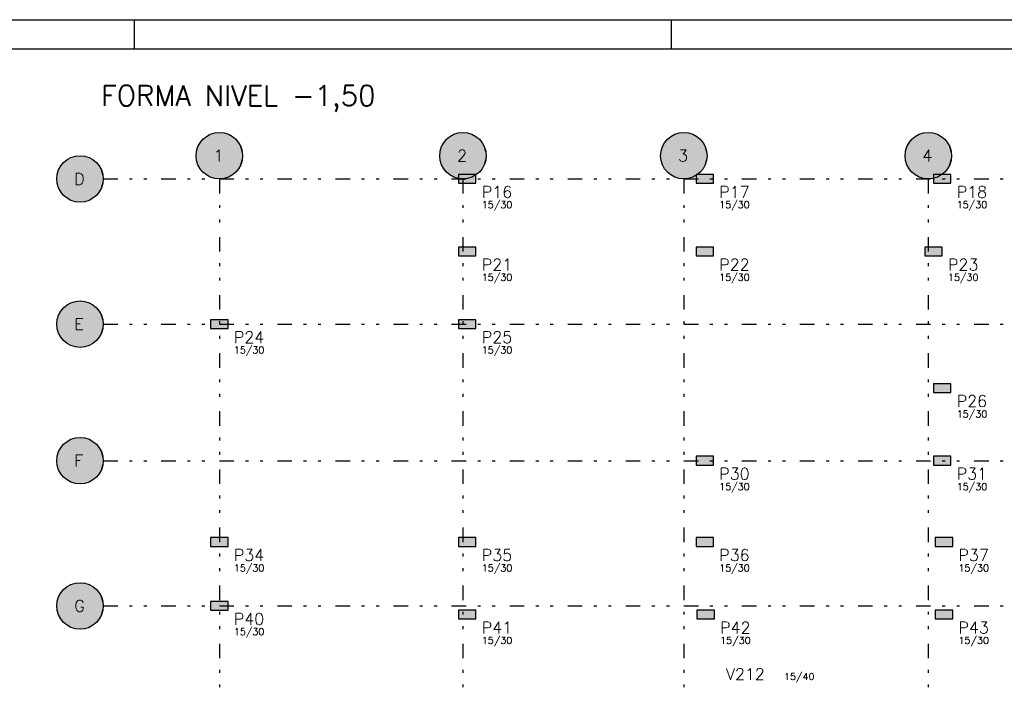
# Model space of a CAD drawing. Extents: x 0 to 119, y 0 to 84.
# Tile 6 of 7: x 59 to 93, y 61 to 84. Entities that reach past the tile are written whole.
import ezdxf

# ---------------------------------------------------------------- set-up
doc = ezdxf.new("R2010")
doc.units = 0
doc.header["$MEASUREMENT"] = 0
doc.linetypes.add('ESTILO_TQS_0004', pattern=[2, 0.5, -0.4, 0.1, -0.4, 0.1, -0.5])
for name, color, linetype in [('1', 1, 'CONTINUOUS'), ('2', 2, 'CONTINUOUS'), ('3', 3, 'CONTINUOUS'), ('4', 4, 'CONTINUOUS'), ('6', 6, 'CONTINUOUS'), ('8', 8, 'CONTINUOUS'), ('9', 9, 'CONTINUOUS')]:
    doc.layers.add(name, color=color, linetype=linetype)
doc.styles.get("Standard").update_dxf_attribs({"font": 'ROMANS.SHX'})

msp = doc.modelspace()

# ---------------------------------------------------------------- linework, layer by layer
at = {"layer": '2', "linetype": 'Continuous'}
for centre in [(66.32786, 79.41836), (74.71786, 79.41836), (82.32786, 79.41836), (90.74786, 79.41836), (61.52786, 78.61836), (61.52786, 73.61836), (61.52786, 68.91836), (61.52786, 63.91836)]:
    msp.add_circle(centre, 0.8, dxfattribs=at)
at = {"layer": '6', "linetype": 'Continuous'}
for points in [[(75.16786, 78.46836), (75.16786, 78.76836), (74.56786, 78.76836), (74.56786, 78.46836), (75.16786, 78.46836)], [(83.34786, 78.46836), (83.34786, 78.76836), (82.74786, 78.76836), (82.74786, 78.46836), (83.34786, 78.46836)], [(91.52786, 78.46836), (91.52786, 78.76836), (90.92786, 78.76836), (90.92786, 78.46836), (91.52786, 78.46836)], [(75.16786, 75.96836), (75.16786, 76.26836), (74.56786, 76.26836), (74.56786, 75.96836), (75.16786, 75.96836)], [(83.34786, 75.96836), (83.34786, 76.26836), (82.74786, 76.26836), (82.74786, 75.96836), (83.34786, 75.96836)], [(91.22786, 75.96836), (91.22786, 76.26836), (90.62786, 76.26836), (90.62786, 75.96836), (91.22786, 75.96836)], [(66.62786, 73.46836), (66.62786, 73.76836), (66.02786, 73.76836), (66.02786, 73.46836), (66.62786, 73.46836)], [(75.16786, 73.46836), (75.16786, 73.76836), (74.56786, 73.76836), (74.56786, 73.46836), (75.16786, 73.46836)], [(91.52786, 71.26836), (91.52786, 71.56836), (90.92786, 71.56836), (90.92786, 71.26836), (91.52786, 71.26836)], [(83.34786, 68.76836), (83.34786, 69.06836), (82.74786, 69.06836), (82.74786, 68.76836), (83.34786, 68.76836)], [(91.52786, 68.76836), (91.52786, 69.06836), (90.92786, 69.06836), (90.92786, 68.76836), (91.52786, 68.76836)], [(66.62786, 65.96836), (66.62786, 66.26836), (66.02786, 66.26836), (66.02786, 65.96836), (66.62786, 65.96836)], [(75.16786, 65.96836), (75.16786, 66.26836), (74.56786, 66.26836), (74.56786, 65.96836), (75.16786, 65.96836)], [(83.34786, 65.96836), (83.34786, 66.26836), (82.74786, 66.26836), (82.74786, 65.96836), (83.34786, 65.96836)], [(91.58786, 65.96836), (91.58786, 66.26836), (90.98786, 66.26836), (90.98786, 65.96836), (91.58786, 65.96836)], [(66.02786, 64.06836), (66.02786, 63.76836), (66.62786, 63.76836), (66.62786, 64.06836), (66.02786, 64.06836)], [(75.16786, 63.46836), (75.16786, 63.76836), (74.56786, 63.76836), (74.56786, 63.46836), (75.16786, 63.46836)], [(83.37786, 63.46836), (83.37786, 63.76836), (82.77786, 63.76836), (82.77786, 63.46836), (83.37786, 63.46836)], [(91.58786, 63.46836), (91.58786, 63.76836), (90.98786, 63.76836), (90.98786, 63.46836), (91.58786, 63.46836)]]:
    msp.add_lwpolyline(points, dxfattribs=at)
at = {"layer": '8', "linetype": 'Continuous'}
for p, q in [((0, 84.099998), (118.900002, 84.099998)), ((63.400002, 83.099998), (63.400002, 84.099998)), ((81.900002, 83.099998), (81.900002, 84.099998)), ((2.5, 83.099998), (117.900002, 83.099998)), ((74.86786, 78.61836), (74.86786, 78.61836)), ((83.04786, 78.61836), (83.04786, 78.61836)), ((91.22786, 78.61836), (91.22786, 78.61836)), ((74.86786, 76.11836), (74.86786, 76.11836)), ((83.04786, 76.11836), (83.04786, 76.11836)), ((90.92786, 76.11836), (90.92786, 76.11836)), ((66.32786, 73.61836), (66.32786, 73.61836)), ((74.86786, 73.61836), (74.86786, 73.61836)), ((91.22786, 71.41836), (91.22786, 71.41836)), ((83.04786, 68.91836), (83.04786, 68.91836)), ((91.22786, 68.91836), (91.22786, 68.91836)), ((66.32786, 66.11836), (66.32786, 66.11836)), ((74.86786, 66.11836), (74.86786, 66.11836)), ((83.04786, 66.11836), (83.04786, 66.11836)), ((91.28786, 66.11836), (91.28786, 66.11836)), ((66.32786, 63.91836), (66.32786, 63.91836)), ((74.86786, 63.61836), (74.86786, 63.61836)), ((83.07786, 63.61836), (83.07786, 63.61836)), ((91.28786, 63.61836), (91.28786, 63.61836))]:
    msp.add_line(p, q, dxfattribs=at)
at = {"layer": '8', "linetype": 'ESTILO_TQS_0004'}
for p, q in [((62.32786, 78.61836), (111.46786, 78.61836)), ((66.32786, 78.61836), (66.32786, 30.91836)), ((74.71786, 78.61836), (74.71786, 30.91836)), ((82.32786, 78.61836), (82.32786, 30.91836)), ((90.74786, 78.61836), (90.74786, 30.91836)), ((62.32786, 73.61836), (111.46786, 73.61836)), ((62.32786, 68.91836), (111.46786, 68.91836)), ((62.32786, 63.91836), (111.46786, 63.91836))]:
    msp.add_line(p, q, dxfattribs=at)
at = {"layer": '9', "linetype": 'Continuous'}
for points in [[(67.12786, 79.41836), (65.866516, 80.071936), (65.781817, 80.003029)], [(67.12786, 79.41836), (65.959808, 80.128668), (65.866516, 80.071936)], [(67.12786, 79.41836), (66.059956, 80.172169), (65.959808, 80.128668)], [(67.12786, 79.41836), (66.165095, 80.201627), (66.059956, 80.172169)], [(67.12786, 79.41836), (66.273266, 80.216495), (66.165095, 80.201627)], [(67.12786, 79.41836), (66.382454, 80.216495), (66.273266, 80.216495)], [(67.12786, 79.41836), (66.490625, 80.201627), (66.382454, 80.216495)], [(67.12786, 79.41836), (66.595764, 80.172169), (66.490625, 80.201627)], [(67.12786, 79.41836), (66.695912, 80.128668), (66.595764, 80.172169)], [(67.12786, 79.41836), (66.789204, 80.071936), (66.695912, 80.128668)], [(67.12786, 79.41836), (66.873903, 80.003029), (66.789204, 80.071936)], [(75.51786, 79.41836), (74.256516, 80.071936), (74.171817, 80.003029)], [(75.51786, 79.41836), (74.349808, 80.128668), (74.256516, 80.071936)], [(75.51786, 79.41836), (74.449956, 80.172169), (74.349808, 80.128668)], [(75.51786, 79.41836), (74.555095, 80.201627), (74.449956, 80.172169)], [(75.51786, 79.41836), (74.663266, 80.216495), (74.555095, 80.201627)], [(75.51786, 79.41836), (74.772454, 80.216495), (74.663266, 80.216495)], [(75.51786, 79.41836), (74.880625, 80.201627), (74.772454, 80.216495)], [(75.51786, 79.41836), (74.985764, 80.172169), (74.880625, 80.201627)], [(75.51786, 79.41836), (75.085912, 80.128668), (74.985764, 80.172169)], [(75.51786, 79.41836), (75.179204, 80.071936), (75.085912, 80.128668)], [(75.51786, 79.41836), (75.263903, 80.003029), (75.179204, 80.071936)], [(83.12786, 79.41836), (81.866516, 80.071936), (81.781817, 80.003029)], [(83.12786, 79.41836), (81.959808, 80.128668), (81.866516, 80.071936)], [(83.12786, 79.41836), (82.059956, 80.172169), (81.959808, 80.128668)], [(83.12786, 79.41836), (82.165095, 80.201627), (82.059956, 80.172169)], [(83.12786, 79.41836), (82.273266, 80.216495), (82.165095, 80.201627)], [(83.12786, 79.41836), (82.382454, 80.216495), (82.273266, 80.216495)], [(83.12786, 79.41836), (82.490625, 80.201627), (82.382454, 80.216495)], [(83.12786, 79.41836), (82.595764, 80.172169), (82.490625, 80.201627)], [(83.12786, 79.41836), (82.695912, 80.128668), (82.595764, 80.172169)], [(83.12786, 79.41836), (82.789204, 80.071936), (82.695912, 80.128668)], [(83.12786, 79.41836), (82.873903, 80.003029), (82.789204, 80.071936)], [(91.54786, 79.41836), (90.286516, 80.071936), (90.201817, 80.003029)], [(91.54786, 79.41836), (90.379808, 80.128668), (90.286516, 80.071936)], [(91.54786, 79.41836), (90.479956, 80.172169), (90.379808, 80.128668)], [(91.54786, 79.41836), (90.585095, 80.201627), (90.479956, 80.172169)], [(91.54786, 79.41836), (90.693266, 80.216495), (90.585095, 80.201627)], [(91.54786, 79.41836), (90.802454, 80.216495), (90.693266, 80.216495)], [(91.54786, 79.41836), (90.910625, 80.201627), (90.802454, 80.216495)], [(91.54786, 79.41836), (91.015764, 80.172169), (90.910625, 80.201627)], [(91.54786, 79.41836), (91.115912, 80.128668), (91.015764, 80.172169)], [(91.54786, 79.41836), (91.209204, 80.071936), (91.115912, 80.128668)], [(91.54786, 79.41836), (91.293903, 80.003029), (91.209204, 80.071936)], [(67.12786, 79.41836), (65.594091, 79.737081), (65.557526, 79.634197)], [(67.12786, 79.41836), (65.644324, 79.834027), (65.594091, 79.737081)], [(67.12786, 79.41836), (65.707291, 79.92323), (65.644324, 79.834027)], [(67.12786, 79.41836), (65.781817, 80.003029), (65.707291, 79.92323)], [(67.12786, 79.41836), (66.948429, 79.92323), (66.873903, 80.003029)], [(67.12786, 79.41836), (67.011396, 79.834027), (66.948429, 79.92323)], [(67.12786, 79.41836), (67.061629, 79.737081), (67.011396, 79.834027)], [(67.12786, 79.41836), (67.098194, 79.634197), (67.061629, 79.737081)], [(75.51786, 79.41836), (73.984091, 79.737081), (73.947526, 79.634197)], [(75.51786, 79.41836), (74.034324, 79.834027), (73.984091, 79.737081)], [(75.51786, 79.41836), (74.097291, 79.92323), (74.034324, 79.834027)], [(75.51786, 79.41836), (74.171817, 80.003029), (74.097291, 79.92323)], [(75.51786, 79.41836), (75.338429, 79.92323), (75.263903, 80.003029)], [(75.51786, 79.41836), (75.401396, 79.834027), (75.338429, 79.92323)], [(75.51786, 79.41836), (75.451629, 79.737081), (75.401396, 79.834027)], [(75.51786, 79.41836), (75.488194, 79.634197), (75.451629, 79.737081)], [(83.12786, 79.41836), (81.594091, 79.737081), (81.557526, 79.634197)], [(83.12786, 79.41836), (81.644324, 79.834027), (81.594091, 79.737081)], [(83.12786, 79.41836), (81.707291, 79.92323), (81.644324, 79.834027)], [(83.12786, 79.41836), (81.781817, 80.003029), (81.707291, 79.92323)], [(83.12786, 79.41836), (82.948429, 79.92323), (82.873903, 80.003029)], [(83.12786, 79.41836), (83.011396, 79.834027), (82.948429, 79.92323)], [(83.12786, 79.41836), (83.061629, 79.737081), (83.011396, 79.834027)], [(83.12786, 79.41836), (83.098194, 79.634197), (83.061629, 79.737081)], [(91.54786, 79.41836), (90.014091, 79.737081), (89.977526, 79.634197)], [(91.54786, 79.41836), (90.064324, 79.834027), (90.014091, 79.737081)], [(91.54786, 79.41836), (90.127291, 79.92323), (90.064324, 79.834027)], [(91.54786, 79.41836), (90.201817, 80.003029), (90.127291, 79.92323)], [(91.54786, 79.41836), (91.368429, 79.92323), (91.293903, 80.003029)], [(91.54786, 79.41836), (91.431396, 79.834027), (91.368429, 79.92323)], [(91.54786, 79.41836), (91.481629, 79.737081), (91.431396, 79.834027)], [(91.54786, 79.41836), (91.518194, 79.634197), (91.481629, 79.737081)], [(62.32786, 78.61836), (61.259956, 79.372169), (61.159808, 79.328668)], [(62.32786, 78.61836), (61.365095, 79.401627), (61.259956, 79.372169)], [(62.32786, 78.61836), (61.473266, 79.416495), (61.365095, 79.401627)], [(62.32786, 78.61836), (61.582454, 79.416495), (61.473266, 79.416495)], [(62.32786, 78.61836), (61.690625, 79.401627), (61.582454, 79.416495)], [(62.32786, 78.61836), (61.795764, 79.372169), (61.690625, 79.401627)], [(62.32786, 78.61836), (61.895912, 79.328668), (61.795764, 79.372169)], [(67.12786, 79.41836), (65.535311, 79.527293), (65.52786, 79.41836)], [(67.12786, 79.41836), (65.52786, 79.41836), (65.535311, 79.309427)], [(67.12786, 79.41836), (65.557526, 79.634197), (65.535311, 79.527293)], [(67.12786, 79.41836), (65.535311, 79.309427), (65.557526, 79.202523)], [(67.12786, 79.41836), (65.557526, 79.202523), (65.594091, 79.099639)], [(67.12786, 79.41836), (65.594091, 79.099639), (65.644324, 79.002693)], [(67.12786, 79.41836), (65.644324, 79.002693), (65.707291, 78.91349)], [(67.12786, 79.41836), (65.707291, 78.91349), (65.781817, 78.833691)], [(67.12786, 79.41836), (65.781817, 78.833691), (65.866516, 78.764784)], [(67.12786, 79.41836), (65.866516, 78.764784), (65.959808, 78.708052)], [(67.12786, 79.41836), (65.959808, 78.708052), (66.059956, 78.664551)], [(67.12786, 79.41836), (66.059956, 78.664551), (66.165095, 78.635093)], [(67.12786, 79.41836), (66.165095, 78.635093), (66.273266, 78.620225)], [(67.12786, 79.41836), (66.273266, 78.620225), (66.382454, 78.620225)], [(67.12786, 79.41836), (66.382454, 78.620225), (66.490625, 78.635093)], [(67.12786, 79.41836), (66.490625, 78.635093), (66.595764, 78.664551)], [(67.12786, 79.41836), (66.595764, 78.664551), (66.695912, 78.708052)], [(67.12786, 79.41836), (66.695912, 78.708052), (66.789204, 78.764784)], [(67.12786, 79.41836), (66.789204, 78.764784), (66.873903, 78.833691)], [(67.12786, 79.41836), (66.873903, 78.833691), (66.948429, 78.91349)], [(67.12786, 79.41836), (66.948429, 78.91349), (67.011396, 79.002693)], [(67.12786, 79.41836), (67.011396, 79.002693), (67.061629, 79.099639)], [(67.12786, 79.41836), (67.061629, 79.099639), (67.098194, 79.202523)], [(67.12786, 79.41836), (67.120409, 79.527293), (67.098194, 79.634197)], [(67.12786, 79.41836), (67.098194, 79.202523), (67.120409, 79.309427)], [(67.12786, 79.41836), (67.120409, 79.309427), (67.12786, 79.41836)], [(75.51786, 79.41836), (73.925311, 79.527293), (73.91786, 79.41836)], [(75.51786, 79.41836), (73.91786, 79.41836), (73.925311, 79.309427)], [(75.51786, 79.41836), (73.947526, 79.634197), (73.925311, 79.527293)], [(75.51786, 79.41836), (73.925311, 79.309427), (73.947526, 79.202523)], [(75.51786, 79.41836), (73.947526, 79.202523), (73.984091, 79.099639)], [(75.51786, 79.41836), (73.984091, 79.099639), (74.034324, 79.002693)], [(75.51786, 79.41836), (74.034324, 79.002693), (74.097291, 78.91349)], [(75.51786, 79.41836), (74.097291, 78.91349), (74.171817, 78.833691)], [(75.51786, 79.41836), (74.171817, 78.833691), (74.256516, 78.764784)], [(75.51786, 79.41836), (74.256516, 78.764784), (74.349808, 78.708052)], [(75.51786, 79.41836), (74.349808, 78.708052), (74.449956, 78.664551)], [(75.51786, 79.41836), (74.449956, 78.664551), (74.555095, 78.635093)], [(75.51786, 79.41836), (74.555095, 78.635093), (74.663266, 78.620225)], [(75.51786, 79.41836), (74.663266, 78.620225), (74.772454, 78.620225)], [(75.51786, 79.41836), (74.772454, 78.620225), (74.880625, 78.635093)], [(75.51786, 79.41836), (74.880625, 78.635093), (74.985764, 78.664551)], [(75.51786, 79.41836), (74.985764, 78.664551), (75.085912, 78.708052)], [(75.51786, 79.41836), (75.085912, 78.708052), (75.179204, 78.764784)], [(75.51786, 79.41836), (75.179204, 78.764784), (75.263903, 78.833691)], [(75.51786, 79.41836), (75.263903, 78.833691), (75.338429, 78.91349)], [(75.51786, 79.41836), (75.338429, 78.91349), (75.401396, 79.002693)], [(75.51786, 79.41836), (75.401396, 79.002693), (75.451629, 79.099639)], [(75.51786, 79.41836), (75.451629, 79.099639), (75.488194, 79.202523)], [(75.51786, 79.41836), (75.510409, 79.527293), (75.488194, 79.634197)], [(75.51786, 79.41836), (75.488194, 79.202523), (75.510409, 79.309427)], [(75.51786, 79.41836), (75.510409, 79.309427), (75.51786, 79.41836)], [(83.12786, 79.41836), (81.535311, 79.527293), (81.52786, 79.41836)], [(83.12786, 79.41836), (81.52786, 79.41836), (81.535311, 79.309427)], [(83.12786, 79.41836), (81.557526, 79.634197), (81.535311, 79.527293)], [(83.12786, 79.41836), (81.535311, 79.309427), (81.557526, 79.202523)], [(83.12786, 79.41836), (81.557526, 79.202523), (81.594091, 79.099639)], [(83.12786, 79.41836), (81.594091, 79.099639), (81.644324, 79.002693)], [(83.12786, 79.41836), (81.644324, 79.002693), (81.707291, 78.91349)], [(83.12786, 79.41836), (81.707291, 78.91349), (81.781817, 78.833691)], [(83.12786, 79.41836), (81.781817, 78.833691), (81.866516, 78.764784)], [(83.12786, 79.41836), (81.866516, 78.764784), (81.959808, 78.708052)], [(83.12786, 79.41836), (81.959808, 78.708052), (82.059956, 78.664551)], [(83.12786, 79.41836), (82.059956, 78.664551), (82.165095, 78.635093)], [(83.12786, 79.41836), (82.165095, 78.635093), (82.273266, 78.620225)], [(83.12786, 79.41836), (82.273266, 78.620225), (82.382454, 78.620225)], [(83.12786, 79.41836), (82.382454, 78.620225), (82.490625, 78.635093)], [(83.12786, 79.41836), (82.490625, 78.635093), (82.595764, 78.664551)], [(83.12786, 79.41836), (82.595764, 78.664551), (82.695912, 78.708052)], [(83.12786, 79.41836), (82.695912, 78.708052), (82.789204, 78.764784)], [(83.12786, 79.41836), (82.789204, 78.764784), (82.873903, 78.833691)], [(83.12786, 79.41836), (82.873903, 78.833691), (82.948429, 78.91349)], [(83.12786, 79.41836), (82.948429, 78.91349), (83.011396, 79.002693)], [(83.12786, 79.41836), (83.011396, 79.002693), (83.061629, 79.099639)], [(83.12786, 79.41836), (83.061629, 79.099639), (83.098194, 79.202523)], [(83.12786, 79.41836), (83.120409, 79.527293), (83.098194, 79.634197)], [(83.12786, 79.41836), (83.098194, 79.202523), (83.120409, 79.309427)], [(83.12786, 79.41836), (83.120409, 79.309427), (83.12786, 79.41836)], [(91.54786, 79.41836), (89.955311, 79.527293), (89.94786, 79.41836)], [(91.54786, 79.41836), (89.94786, 79.41836), (89.955311, 79.309427)], [(91.54786, 79.41836), (89.977526, 79.634197), (89.955311, 79.527293)], [(91.54786, 79.41836), (89.955311, 79.309427), (89.977526, 79.202523)], [(91.54786, 79.41836), (89.977526, 79.202523), (90.014091, 79.099639)], [(91.54786, 79.41836), (90.014091, 79.099639), (90.064324, 79.002693)], [(91.54786, 79.41836), (90.064324, 79.002693), (90.127291, 78.91349)], [(91.54786, 79.41836), (90.127291, 78.91349), (90.201817, 78.833691)], [(91.54786, 79.41836), (90.201817, 78.833691), (90.286516, 78.764784)], [(91.54786, 79.41836), (90.286516, 78.764784), (90.379808, 78.708052)], [(91.54786, 79.41836), (90.379808, 78.708052), (90.479956, 78.664551)], [(91.54786, 79.41836), (90.479956, 78.664551), (90.585095, 78.635093)], [(91.54786, 79.41836), (90.585095, 78.635093), (90.693266, 78.620225)], [(91.54786, 79.41836), (90.693266, 78.620225), (90.802454, 78.620225)], [(91.54786, 79.41836), (90.802454, 78.620225), (90.910625, 78.635093)], [(91.54786, 79.41836), (90.910625, 78.635093), (91.015764, 78.664551)], [(91.54786, 79.41836), (91.015764, 78.664551), (91.115912, 78.708052)], [(91.54786, 79.41836), (91.115912, 78.708052), (91.209204, 78.764784)], [(91.54786, 79.41836), (91.209204, 78.764784), (91.293903, 78.833691)], [(91.54786, 79.41836), (91.293903, 78.833691), (91.368429, 78.91349)], [(91.54786, 79.41836), (91.368429, 78.91349), (91.431396, 79.002693)], [(91.54786, 79.41836), (91.431396, 79.002693), (91.481629, 79.099639)], [(91.54786, 79.41836), (91.481629, 79.099639), (91.518194, 79.202523)], [(91.54786, 79.41836), (91.540409, 79.527293), (91.518194, 79.634197)], [(91.54786, 79.41836), (91.518194, 79.202523), (91.540409, 79.309427)], [(91.54786, 79.41836), (91.540409, 79.309427), (91.54786, 79.41836)], [(62.32786, 78.61836), (60.844324, 79.034027), (60.794091, 78.937081)], [(62.32786, 78.61836), (60.907291, 79.12323), (60.844324, 79.034027)], [(62.32786, 78.61836), (60.981817, 79.203029), (60.907291, 79.12323)], [(62.32786, 78.61836), (61.066516, 79.271936), (60.981817, 79.203029)], [(62.32786, 78.61836), (61.159808, 79.328668), (61.066516, 79.271936)], [(62.32786, 78.61836), (61.989204, 79.271936), (61.895912, 79.328668)], [(62.32786, 78.61836), (62.073903, 79.203029), (61.989204, 79.271936)], [(62.32786, 78.61836), (62.148429, 79.12323), (62.073903, 79.203029)], [(62.32786, 78.61836), (62.211396, 79.034027), (62.148429, 79.12323)], [(62.32786, 78.61836), (62.261629, 78.937081), (62.211396, 79.034027)], [(62.32786, 78.61836), (60.735311, 78.727293), (60.72786, 78.61836)], [(62.32786, 78.61836), (60.757526, 78.834197), (60.735311, 78.727293)], [(62.32786, 78.61836), (60.794091, 78.937081), (60.757526, 78.834197)], [(62.32786, 78.61836), (62.298194, 78.834197), (62.261629, 78.937081)], [(62.32786, 78.61836), (62.320409, 78.727293), (62.298194, 78.834197)], [(75.16786, 78.46836), (75.16786, 78.76836), (74.56786, 78.76836)], [(75.16786, 78.46836), (74.56786, 78.76836), (74.56786, 78.46836)], [(83.34786, 78.46836), (83.34786, 78.76836), (82.74786, 78.76836)], [(83.34786, 78.46836), (82.74786, 78.76836), (82.74786, 78.46836)], [(91.52786, 78.46836), (91.52786, 78.76836), (90.92786, 78.76836)], [(91.52786, 78.46836), (90.92786, 78.76836), (90.92786, 78.46836)], [(62.32786, 78.61836), (60.72786, 78.61836), (60.735311, 78.509427)], [(62.32786, 78.61836), (60.735311, 78.509427), (60.757526, 78.402523)], [(62.32786, 78.61836), (60.757526, 78.402523), (60.794091, 78.299639)], [(62.32786, 78.61836), (60.794091, 78.299639), (60.844324, 78.202693)], [(62.32786, 78.61836), (60.844324, 78.202693), (60.907291, 78.11349)], [(62.32786, 78.61836), (60.907291, 78.11349), (60.981817, 78.033691)], [(62.32786, 78.61836), (60.981817, 78.033691), (61.066516, 77.964784)], [(62.32786, 78.61836), (61.066516, 77.964784), (61.159808, 77.908052)], [(62.32786, 78.61836), (61.159808, 77.908052), (61.259956, 77.864551)], [(62.32786, 78.61836), (61.259956, 77.864551), (61.365095, 77.835093)], [(62.32786, 78.61836), (61.365095, 77.835093), (61.473266, 77.820225)], [(62.32786, 78.61836), (61.473266, 77.820225), (61.582454, 77.820225)], [(62.32786, 78.61836), (61.582454, 77.820225), (61.690625, 77.835093)], [(62.32786, 78.61836), (61.690625, 77.835093), (61.795764, 77.864551)], [(62.32786, 78.61836), (61.795764, 77.864551), (61.895912, 77.908052)], [(62.32786, 78.61836), (61.895912, 77.908052), (61.989204, 77.964784)], [(62.32786, 78.61836), (61.989204, 77.964784), (62.073903, 78.033691)], [(62.32786, 78.61836), (62.073903, 78.033691), (62.148429, 78.11349)], [(62.32786, 78.61836), (62.148429, 78.11349), (62.211396, 78.202693)], [(62.32786, 78.61836), (62.211396, 78.202693), (62.261629, 78.299639)], [(62.32786, 78.61836), (62.261629, 78.299639), (62.298194, 78.402523)], [(62.32786, 78.61836), (62.298194, 78.402523), (62.320409, 78.509427)], [(62.32786, 78.61836), (62.320409, 78.509427), (62.32786, 78.61836)], [(75.16786, 78.46836), (74.56786, 78.46836), (75.16786, 78.46836)], [(83.34786, 78.46836), (82.74786, 78.46836), (83.34786, 78.46836)], [(91.52786, 78.46836), (90.92786, 78.46836), (91.52786, 78.46836)], [(75.16786, 75.96836), (75.16786, 76.26836), (74.56786, 76.26836)], [(75.16786, 75.96836), (74.56786, 76.26836), (74.56786, 75.96836)], [(83.34786, 75.96836), (83.34786, 76.26836), (82.74786, 76.26836)], [(83.34786, 75.96836), (82.74786, 76.26836), (82.74786, 75.96836)], [(91.22786, 75.96836), (91.22786, 76.26836), (90.62786, 76.26836)], [(91.22786, 75.96836), (90.62786, 76.26836), (90.62786, 75.96836)], [(75.16786, 75.96836), (74.56786, 75.96836), (75.16786, 75.96836)], [(83.34786, 75.96836), (82.74786, 75.96836), (83.34786, 75.96836)], [(91.22786, 75.96836), (90.62786, 75.96836), (91.22786, 75.96836)], [(62.32786, 73.61836), (61.159808, 74.328668), (61.066516, 74.271936)], [(62.32786, 73.61836), (61.259956, 74.372169), (61.159808, 74.328668)], [(62.32786, 73.61836), (61.365095, 74.401627), (61.259956, 74.372169)], [(62.32786, 73.61836), (61.473266, 74.416495), (61.365095, 74.401627)], [(62.32786, 73.61836), (61.582454, 74.416495), (61.473266, 74.416495)], [(62.32786, 73.61836), (61.690625, 74.401627), (61.582454, 74.416495)], [(62.32786, 73.61836), (61.795764, 74.372169), (61.690625, 74.401627)], [(62.32786, 73.61836), (61.895912, 74.328668), (61.795764, 74.372169)], [(62.32786, 73.61836), (61.989204, 74.271936), (61.895912, 74.328668)], [(62.32786, 73.61836), (60.844324, 74.034027), (60.794091, 73.937081)], [(62.32786, 73.61836), (60.907291, 74.12323), (60.844324, 74.034027)], [(62.32786, 73.61836), (60.981817, 74.203029), (60.907291, 74.12323)], [(62.32786, 73.61836), (61.066516, 74.271936), (60.981817, 74.203029)], [(62.32786, 73.61836), (62.073903, 74.203029), (61.989204, 74.271936)], [(62.32786, 73.61836), (62.148429, 74.12323), (62.073903, 74.203029)], [(62.32786, 73.61836), (62.211396, 74.034027), (62.148429, 74.12323)], [(62.32786, 73.61836), (62.261629, 73.937081), (62.211396, 74.034027)], [(62.32786, 73.61836), (60.735311, 73.727293), (60.72786, 73.61836)], [(62.32786, 73.61836), (60.72786, 73.61836), (60.735311, 73.509427)], [(62.32786, 73.61836), (60.757526, 73.834197), (60.735311, 73.727293)], [(62.32786, 73.61836), (60.735311, 73.509427), (60.757526, 73.402523)], [(62.32786, 73.61836), (60.794091, 73.937081), (60.757526, 73.834197)], [(62.32786, 73.61836), (60.757526, 73.402523), (60.794091, 73.299639)], [(62.32786, 73.61836), (60.794091, 73.299639), (60.844324, 73.202693)], [(62.32786, 73.61836), (60.844324, 73.202693), (60.907291, 73.11349)], [(62.32786, 73.61836), (60.907291, 73.11349), (60.981817, 73.033691)], [(62.32786, 73.61836), (60.981817, 73.033691), (61.066516, 72.964784)], [(62.32786, 73.61836), (61.066516, 72.964784), (61.159808, 72.908052)], [(62.32786, 73.61836), (61.159808, 72.908052), (61.259956, 72.864551)], [(62.32786, 73.61836), (61.259956, 72.864551), (61.365095, 72.835093)], [(62.32786, 73.61836), (61.365095, 72.835093), (61.473266, 72.820225)], [(62.32786, 73.61836), (61.473266, 72.820225), (61.582454, 72.820225)], [(62.32786, 73.61836), (61.582454, 72.820225), (61.690625, 72.835093)], [(62.32786, 73.61836), (61.690625, 72.835093), (61.795764, 72.864551)], [(62.32786, 73.61836), (61.795764, 72.864551), (61.895912, 72.908052)], [(62.32786, 73.61836), (61.895912, 72.908052), (61.989204, 72.964784)], [(62.32786, 73.61836), (61.989204, 72.964784), (62.073903, 73.033691)], [(62.32786, 73.61836), (62.073903, 73.033691), (62.148429, 73.11349)], [(62.32786, 73.61836), (62.148429, 73.11349), (62.211396, 73.202693)], [(62.32786, 73.61836), (62.211396, 73.202693), (62.261629, 73.299639)], [(62.32786, 73.61836), (62.298194, 73.834197), (62.261629, 73.937081)], [(62.32786, 73.61836), (62.261629, 73.299639), (62.298194, 73.402523)], [(62.32786, 73.61836), (62.320409, 73.727293), (62.298194, 73.834197)], [(62.32786, 73.61836), (62.298194, 73.402523), (62.320409, 73.509427)], [(62.32786, 73.61836), (62.320409, 73.509427), (62.32786, 73.61836)], [(66.62786, 73.46836), (66.62786, 73.76836), (66.02786, 73.76836)], [(66.62786, 73.46836), (66.02786, 73.76836), (66.02786, 73.46836)], [(75.16786, 73.46836), (75.16786, 73.76836), (74.56786, 73.76836)], [(75.16786, 73.46836), (74.56786, 73.76836), (74.56786, 73.46836)], [(66.62786, 73.46836), (66.02786, 73.46836), (66.62786, 73.46836)], [(75.16786, 73.46836), (74.56786, 73.46836), (75.16786, 73.46836)], [(91.52786, 71.26836), (91.52786, 71.56836), (90.92786, 71.56836)], [(91.52786, 71.26836), (90.92786, 71.56836), (90.92786, 71.26836)], [(91.52786, 71.26836), (90.92786, 71.26836), (91.52786, 71.26836)], [(62.32786, 68.91836), (61.066516, 69.571936), (60.981817, 69.503029)], [(62.32786, 68.91836), (61.159808, 69.628668), (61.066516, 69.571936)], [(62.32786, 68.91836), (61.259956, 69.672169), (61.159808, 69.628668)], [(62.32786, 68.91836), (61.365095, 69.701627), (61.259956, 69.672169)], [(62.32786, 68.91836), (61.473266, 69.716495), (61.365095, 69.701627)], [(62.32786, 68.91836), (61.582454, 69.716495), (61.473266, 69.716495)], [(62.32786, 68.91836), (61.690625, 69.701627), (61.582454, 69.716495)], [(62.32786, 68.91836), (61.795764, 69.672169), (61.690625, 69.701627)], [(62.32786, 68.91836), (61.895912, 69.628668), (61.795764, 69.672169)], [(62.32786, 68.91836), (61.989204, 69.571936), (61.895912, 69.628668)], [(62.32786, 68.91836), (62.073903, 69.503029), (61.989204, 69.571936)], [(62.32786, 68.91836), (60.794091, 69.237081), (60.757526, 69.134197)], [(62.32786, 68.91836), (60.844324, 69.334027), (60.794091, 69.237081)], [(62.32786, 68.91836), (60.907291, 69.42323), (60.844324, 69.334027)], [(62.32786, 68.91836), (60.981817, 69.503029), (60.907291, 69.42323)], [(62.32786, 68.91836), (62.148429, 69.42323), (62.073903, 69.503029)], [(62.32786, 68.91836), (62.211396, 69.334027), (62.148429, 69.42323)], [(62.32786, 68.91836), (62.261629, 69.237081), (62.211396, 69.334027)], [(62.32786, 68.91836), (62.298194, 69.134197), (62.261629, 69.237081)], [(62.32786, 68.91836), (60.735311, 69.027293), (60.72786, 68.91836)], [(62.32786, 68.91836), (60.72786, 68.91836), (60.735311, 68.809427)], [(62.32786, 68.91836), (60.757526, 69.134197), (60.735311, 69.027293)], [(62.32786, 68.91836), (60.735311, 68.809427), (60.757526, 68.702523)], [(62.32786, 68.91836), (60.757526, 68.702523), (60.794091, 68.599639)], [(62.32786, 68.91836), (60.794091, 68.599639), (60.844324, 68.502693)], [(62.32786, 68.91836), (60.844324, 68.502693), (60.907291, 68.41349)], [(62.32786, 68.91836), (60.907291, 68.41349), (60.981817, 68.333691)], [(62.32786, 68.91836), (60.981817, 68.333691), (61.066516, 68.264784)], [(62.32786, 68.91836), (61.066516, 68.264784), (61.159808, 68.208052)], [(62.32786, 68.91836), (61.159808, 68.208052), (61.259956, 68.164551)], [(62.32786, 68.91836), (61.259956, 68.164551), (61.365095, 68.135093)], [(62.32786, 68.91836), (61.365095, 68.135093), (61.473266, 68.120225)], [(62.32786, 68.91836), (61.473266, 68.120225), (61.582454, 68.120225)], [(62.32786, 68.91836), (61.582454, 68.120225), (61.690625, 68.135093)], [(62.32786, 68.91836), (61.690625, 68.135093), (61.795764, 68.164551)], [(62.32786, 68.91836), (61.795764, 68.164551), (61.895912, 68.208052)], [(62.32786, 68.91836), (61.895912, 68.208052), (61.989204, 68.264784)], [(62.32786, 68.91836), (61.989204, 68.264784), (62.073903, 68.333691)], [(62.32786, 68.91836), (62.073903, 68.333691), (62.148429, 68.41349)], [(62.32786, 68.91836), (62.148429, 68.41349), (62.211396, 68.502693)], [(62.32786, 68.91836), (62.211396, 68.502693), (62.261629, 68.599639)], [(62.32786, 68.91836), (62.261629, 68.599639), (62.298194, 68.702523)], [(62.32786, 68.91836), (62.320409, 69.027293), (62.298194, 69.134197)], [(62.32786, 68.91836), (62.298194, 68.702523), (62.320409, 68.809427)], [(62.32786, 68.91836), (62.320409, 68.809427), (62.32786, 68.91836)], [(83.34786, 68.76836), (83.34786, 69.06836), (82.74786, 69.06836)], [(83.34786, 68.76836), (82.74786, 69.06836), (82.74786, 68.76836)], [(91.52786, 68.76836), (91.52786, 69.06836), (90.92786, 69.06836)], [(91.52786, 68.76836), (90.92786, 69.06836), (90.92786, 68.76836)], [(83.34786, 68.76836), (82.74786, 68.76836), (83.34786, 68.76836)], [(91.52786, 68.76836), (90.92786, 68.76836), (91.52786, 68.76836)], [(66.62786, 65.96836), (66.62786, 66.26836), (66.02786, 66.26836)], [(66.62786, 65.96836), (66.02786, 66.26836), (66.02786, 65.96836)], [(75.16786, 65.96836), (75.16786, 66.26836), (74.56786, 66.26836)], [(75.16786, 65.96836), (74.56786, 66.26836), (74.56786, 65.96836)], [(83.34786, 65.96836), (83.34786, 66.26836), (82.74786, 66.26836)], [(83.34786, 65.96836), (82.74786, 66.26836), (82.74786, 65.96836)], [(91.58786, 65.96836), (91.58786, 66.26836), (90.98786, 66.26836)], [(91.58786, 65.96836), (90.98786, 66.26836), (90.98786, 65.96836)], [(66.62786, 65.96836), (66.02786, 65.96836), (66.62786, 65.96836)], [(75.16786, 65.96836), (74.56786, 65.96836), (75.16786, 65.96836)], [(83.34786, 65.96836), (82.74786, 65.96836), (83.34786, 65.96836)], [(91.58786, 65.96836), (90.98786, 65.96836), (91.58786, 65.96836)], [(62.32786, 63.91836), (60.981817, 64.503029), (60.907291, 64.42323)], [(62.32786, 63.91836), (61.066516, 64.571936), (60.981817, 64.503029)], [(62.32786, 63.91836), (61.159808, 64.628668), (61.066516, 64.571936)], [(62.32786, 63.91836), (61.259956, 64.672169), (61.159808, 64.628668)], [(62.32786, 63.91836), (61.365095, 64.701627), (61.259956, 64.672169)], [(62.32786, 63.91836), (61.473266, 64.716495), (61.365095, 64.701627)], [(62.32786, 63.91836), (61.582454, 64.716495), (61.473266, 64.716495)], [(62.32786, 63.91836), (61.690625, 64.701627), (61.582454, 64.716495)], [(62.32786, 63.91836), (61.795764, 64.672169), (61.690625, 64.701627)], [(62.32786, 63.91836), (61.895912, 64.628668), (61.795764, 64.672169)], [(62.32786, 63.91836), (61.989204, 64.571936), (61.895912, 64.628668)], [(62.32786, 63.91836), (62.073903, 64.503029), (61.989204, 64.571936)], [(62.32786, 63.91836), (62.148429, 64.42323), (62.073903, 64.503029)], [(62.32786, 63.91836), (60.757526, 64.134197), (60.735311, 64.027293)], [(62.32786, 63.91836), (60.794091, 64.237081), (60.757526, 64.134197)], [(62.32786, 63.91836), (60.844324, 64.334027), (60.794091, 64.237081)], [(62.32786, 63.91836), (60.907291, 64.42323), (60.844324, 64.334027)], [(62.32786, 63.91836), (62.211396, 64.334027), (62.148429, 64.42323)], [(62.32786, 63.91836), (62.261629, 64.237081), (62.211396, 64.334027)], [(62.32786, 63.91836), (62.298194, 64.134197), (62.261629, 64.237081)], [(62.32786, 63.91836), (62.320409, 64.027293), (62.298194, 64.134197)], [(62.32786, 63.91836), (60.735311, 64.027293), (60.72786, 63.91836)], [(62.32786, 63.91836), (60.72786, 63.91836), (60.735311, 63.809427)], [(62.32786, 63.91836), (60.735311, 63.809427), (60.757526, 63.702523)], [(62.32786, 63.91836), (60.757526, 63.702523), (60.794091, 63.599639)], [(62.32786, 63.91836), (60.794091, 63.599639), (60.844324, 63.502693)], [(62.32786, 63.91836), (60.844324, 63.502693), (60.907291, 63.41349)], [(62.32786, 63.91836), (60.907291, 63.41349), (60.981817, 63.333691)], [(62.32786, 63.91836), (60.981817, 63.333691), (61.066516, 63.264784)], [(62.32786, 63.91836), (61.066516, 63.264784), (61.159808, 63.208052)], [(62.32786, 63.91836), (61.159808, 63.208052), (61.259956, 63.164551)], [(62.32786, 63.91836), (61.259956, 63.164551), (61.365095, 63.135093)], [(62.32786, 63.91836), (61.365095, 63.135093), (61.473266, 63.120225)], [(62.32786, 63.91836), (61.473266, 63.120225), (61.582454, 63.120225)], [(62.32786, 63.91836), (61.582454, 63.120225), (61.690625, 63.135093)], [(62.32786, 63.91836), (61.690625, 63.135093), (61.795764, 63.164551)], [(62.32786, 63.91836), (61.795764, 63.164551), (61.895912, 63.208052)], [(62.32786, 63.91836), (61.895912, 63.208052), (61.989204, 63.264784)], [(62.32786, 63.91836), (61.989204, 63.264784), (62.073903, 63.333691)], [(62.32786, 63.91836), (62.073903, 63.333691), (62.148429, 63.41349)], [(62.32786, 63.91836), (62.148429, 63.41349), (62.211396, 63.502693)], [(62.32786, 63.91836), (62.211396, 63.502693), (62.261629, 63.599639)], [(62.32786, 63.91836), (62.261629, 63.599639), (62.298194, 63.702523)], [(62.32786, 63.91836), (62.298194, 63.702523), (62.320409, 63.809427)], [(62.32786, 63.91836), (62.320409, 63.809427), (62.32786, 63.91836)], [(66.02786, 64.06836), (66.02786, 63.76836), (66.62786, 63.76836)], [(66.02786, 64.06836), (66.62786, 63.76836), (66.62786, 64.06836)], [(66.02786, 64.06836), (66.62786, 64.06836), (66.02786, 64.06836)], [(75.16786, 63.46836), (75.16786, 63.76836), (74.56786, 63.76836)], [(75.16786, 63.46836), (74.56786, 63.76836), (74.56786, 63.46836)], [(83.37786, 63.46836), (83.37786, 63.76836), (82.77786, 63.76836)], [(83.37786, 63.46836), (82.77786, 63.76836), (82.77786, 63.46836)], [(91.58786, 63.46836), (91.58786, 63.76836), (90.98786, 63.76836)], [(91.58786, 63.46836), (90.98786, 63.76836), (90.98786, 63.46836)], [(75.16786, 63.46836), (74.56786, 63.46836), (75.16786, 63.46836)], [(83.37786, 63.46836), (82.77786, 63.46836), (83.37786, 63.46836)], [(91.58786, 63.46836), (90.98786, 63.46836), (91.58786, 63.46836)]]:
    msp.add_solid(points, dxfattribs=at)

# ---------------------------------------------------------------- texts
at = {"layer": '1', "linetype": 'Continuous'}
msp.add_text('FORMA NIVEL -1,50', height=0.7, dxfattribs=at).set_placement((62.255905, 81.140048))
at = {"layer": '3', "linetype": 'Continuous'}
for s, p in [('15/30', (75.36786, 77.60836)), ('15/30', (83.54786, 77.60836)), ('15/30', (91.72786, 77.60836)), ('15/30', (75.36786, 75.10836)), ('15/30', (83.54786, 75.10836)), ('15/30', (91.42786, 75.10836)), ('15/30', (66.82786, 72.60836)), ('15/30', (75.36786, 72.60836)), ('15/30', (91.72786, 70.40836)), ('15/30', (83.54786, 67.90836)), ('15/30', (91.72786, 67.90836)), ('15/30', (66.82786, 65.10836)), ('15/30', (75.36786, 65.10836)), ('15/30', (83.54786, 65.10836)), ('15/30', (91.78786, 65.10836)), ('15/30', (66.82786, 62.90836)), ('15/30', (75.36786, 62.60836)), ('15/30', (83.57786, 62.60836)), ('15/30', (91.78786, 62.60836)), ('15/40', (85.77786, 61.36836))]:
    msp.add_text(s, height=0.24, dxfattribs=at).set_placement(p)
at = {"layer": '4', "linetype": 'Continuous'}
msp.add_text('V212', height=0.4, dxfattribs=at).set_placement((83.77786, 61.36836))
at = {"layer": '6', "linetype": 'Continuous'}
for s, p in [('1', (66.12786, 79.21836)), ('2', (74.51786, 79.21836)), ('3', (82.12786, 79.21836)), ('4', (90.54786, 79.21836)), ('D', (61.32786, 78.41836)), ('P16', (75.36786, 77.96836)), ('P17', (83.54786, 77.96836)), ('P18', (91.72786, 77.96836)), ('P21', (75.36786, 75.46836)), ('P22', (83.54786, 75.46836)), ('P23', (91.42786, 75.46836)), ('E', (61.32786, 73.41836)), ('P24', (66.82786, 72.96836)), ('P25', (75.36786, 72.96836)), ('P26', (91.72786, 70.76836)), ('F', (61.32786, 68.71836)), ('P30', (83.54786, 68.26836)), ('P31', (91.72786, 68.26836)), ('P34', (66.82786, 65.46836)), ('P35', (75.36786, 65.46836)), ('P36', (83.54786, 65.46836)), ('P37', (91.78786, 65.46836)), ('G', (61.32786, 63.71836)), ('P40', (66.82786, 63.26836)), ('P41', (75.36786, 62.96836)), ('P42', (83.57786, 62.96836)), ('P43', (91.78786, 62.96836))]:
    msp.add_text(s, height=0.4, dxfattribs=at).set_placement(p)

doc.saveas('drawing.dxf')
